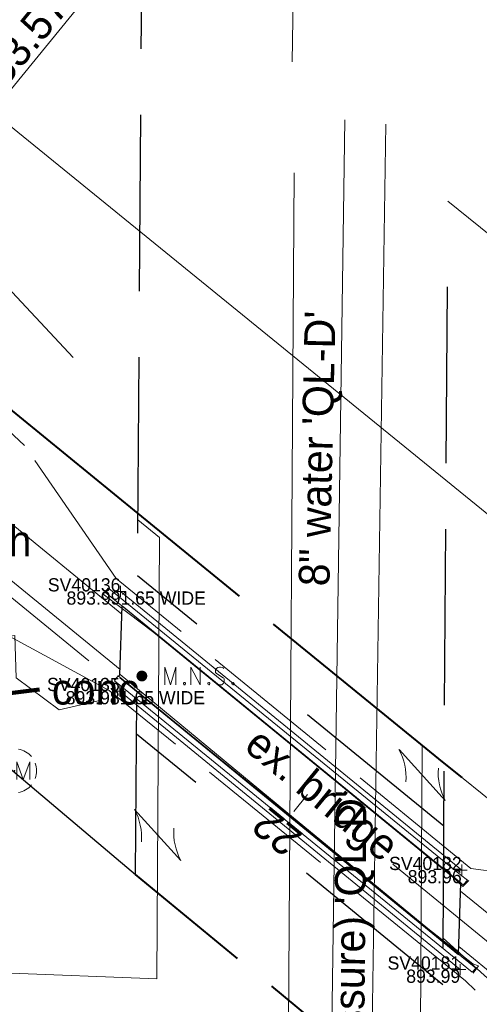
# Model space of a CAD drawing. Header units: feet. Extents: x 2433273 to 2447442, y 555003 to 575201.
# Tile 138 of 226: x 2446180 to 2446284, y 557825 to 558048. Entities that reach past the tile are written whole.
import ezdxf
from ezdxf.enums import TextEntityAlignment as Align

# ---------------------------------------------------------------- set-up
doc = ezdxf.new("R2010")
doc.units = ezdxf.units.FT
doc.header["$LTSCALE"] = 50
doc.header["$MEASUREMENT"] = 0
for name, pattern in [('cl20', [100, 5, -5, 80, -5, 5]), ('cl50', [100, 7.5, -7.5, 70, -7.5, 7.5]), ('constlimit', [0.85, 0.65, -0.1, -0.1]), ('DGN Style 2', [484.236387, 290.541832, -193.694555]), ('DGN Style 3', [677.930942, 484.236387, -193.694555]), ('DGN Style 5', [338.965471, 145.270916, -193.694555]), ('esmtapr', [5.2, 1, -0.1, -0.1, 4]), ('esmtrrex', [4.75, 0.8, -0.325, -0.325, 0.8, -0.3, 0.8, -0.3, 0.8, -0.3]), ('esmtshpr', [5.35, 1, -0.175, -0.175, 4]), ('fencepr', [1, 0.925, 0.075]), ('rowex', [4.85, 0.8, -0.375, -0.375, 0.8, -0.3, 0.8, -0.3, 0.8, -0.3])]:
    doc.linetypes.add(name, pattern=pattern)
for name, color, linetype, lineweight in [('BR_P_Slab_Object', 3, 'Continuous', 30), ('BR_X_SV_Abut', 230, 'DGN Style 3', 0), ('BR_X_SV_Abut_Text', 7, 'Continuous', 0), ('BR_X_SV_Abut_Text (Construction)', 7, 'Continuous', 0), ('DV_X_Lot_Line', 2, 'DGN Style 3', 0), ('DV_X_Property_Line', 7, 'Continuous', 0), ('DV_X_Property_Line (Construction)', 7, 'Continuous', 0), ('GE_P_CL_50', 7, 'cl50', 13), ('PV_P_Bikeway', 193, 'Continuous', 13), ('RD_P_Fence', 230, 'fencepr', 13), ('RD_X_Concrete_Pad', 9, 'DGN Style 5', 0), ('RW_P_Const_Limits', 120, 'constlimit', 0), ('RW_P_Esmt_A', 193, 'esmtapr', 40), ('RW_P_Esmt_SH', 193, 'esmtshpr', 40), ('RW_X_CL_20', 6, 'cl20', 0), ('RW_X_Esmt_RR', 6, 'esmtrrex', 30), ('RW_X_Fee_RW', 6, 'rowex', 30), ('SV_P_Control_Cells_Set', 7, 'Continuous', 0), ('SV_X_Break_Lines', 4, 'DGN Style 2', 0), ('SV_X_Text', 7, 'Continuous', 0), ('SV_X_Top_of_Bank', 97, 'DGN Style 2', 0), ('UT_X_Gas', 2, 'Continuous', 0), ('UT_X_Gas_Text', 7, 'Continuous', 0), ('UT_X_Unknown_Cells', 7, 'Continuous', 0), ('UT_X_Unknown_Cells (Construction)', 7, 'Continuous', 0), ('UT_X_Water', 133, 'Continuous', 0), ('UT_X_Water_Text', 7, 'Continuous', 0)]:
    doc.layers.add(name, color=color, linetype=linetype, lineweight=lineweight)
doc.styles.add('Slanted-Normal LS 0.50', font='font31.shx', dxfattribs={"height": 0.14})
doc.styles.add('Slanted-Normal LS 0.50_0', font='font31.shx')
doc.styles.add('Style-font30', font='font30.shx')
doc.styles.add('Style-font31', font='font31.shx')
doc.dimstyles.new('Dec-0  Slanted', dxfattribs={"dimscale": 50, "dimtxt": 0.14, "dimasz": 0.14, "dimexe": 0.07, "dimexo": 0.07, "dimgap": 0.07, "dimtad": 1, "dimdec": 0, "dimzin": 3, "dimdsep": 46, "dimtxsty": 'Slanted-Normal LS 0.50_0', "dimcen": 0.09, "dimclrd": 97, "dimclre": 97, "dimclrt": 7, "dimadec": 0, "dimazin": 3, "dimtfac": 1, "dimtdec": 0, "dimtofl": 0, "dimtmove": 1, "dimatfit": 1, "dimfxl": 1, "dimtzin": 3, "dimlwd": 0, "dimlwe": 0, "dimarcsym": 0})

# ---------------------------------------------------------------- blocks, each defined once
blk = doc.blocks.new('OHK_35')
at = {"layer": 'DV_X_Property_Line', "color": 2, "linetype": 'Continuous', "lineweight": 0}
blk.add_line((-0.1, -0.12), (0.1, 0.12), dxfattribs=at)
for centre, start, end in [((-0.0581, 0.335), 273.6945, 306.337), ((0.0581, -0.335), 93.6945, 126.337)]:
    blk.add_arc(centre, 0.2668, start, end, dxfattribs=at)
at = {"layer": 'DV_X_Property_Line (Construction)', "color": 2, "linetype": 'Continuous', "lineweight": 30}
blk.add_point((0, 0), dxfattribs=at)
blk = doc.blocks.new('OHK_36')
at = {"layer": 'DV_X_Property_Line', "color": 2, "linetype": 'Continuous', "lineweight": 0}
blk.add_line((-0.1, -0.12), (0.1, 0.12), dxfattribs=at)
for centre, start, end in [((-0.0581, 0.335), 273.6945, 306.337), ((0.0581, -0.335), 93.6945, 126.337)]:
    blk.add_arc(centre, 0.2668, start, end, dxfattribs=at)
at = {"layer": 'DV_X_Property_Line (Construction)', "color": 2, "linetype": 'Continuous', "lineweight": 30}
blk.add_point((0, 0), dxfattribs=at)
blk = doc.blocks.new('MNAILS')
at = {"layer": 'SV_P_Control_Cells_Set', "linetype": 'Continuous', "lineweight": 0}
h = blk.add_hatch(color=7, dxfattribs=at)
edge = h.paths.add_edge_path()
edge.add_arc((0, 0), 0.0249, 0, 360)
at = {"layer": 'SV_P_Control_Cells_Set', "color": 7, "linetype": 'Continuous', "lineweight": 0, "flags": 128}
for points in [[(0.1045, -0.04), (0.1045, 0.04), (0.1299, -0.04), (0.1541, 0.04), (0.1541, -0.04)], [(0.223, -0.04), (0.223, 0.04), (0.2644, -0.04), (0.2644, 0.04)], [(0.3718, 0.0343), (0.3707, 0.0356), (0.3691, 0.0368), (0.3641, 0.0387), (0.358, 0.04), (0.3536, 0.04), (0.352, 0.04), (0.3448, 0.0381), (0.3388, 0.0343), (0.3349, 0.0293), (0.3338, 0.0242), (0.3338, 0.0204), (0.3349, 0.0154), (0.3393, 0.011), (0.3696, -0.0079), (0.3724, -0.0104), (0.3735, -0.0129), (0.3746, -0.0167), (0.3746, -0.0205), (0.374, -0.0243), (0.3735, -0.0268), (0.3724, -0.03), (0.3713, -0.0325), (0.3702, -0.0344), (0.3685, -0.0362), (0.3669, -0.0375), (0.3647, -0.0388), (0.363, -0.0394), (0.358, -0.04), (0.3503, -0.04), (0.3454, -0.0388), (0.3382, -0.0344), (0.3338, -0.0306)], [(0.1927, -0.0293), (0.1955, -0.0293), (0.1971, -0.0306), (0.1988, -0.0331), (0.1988, -0.0362), (0.1971, -0.0388), (0.1955, -0.04), (0.1927, -0.04), (0.1911, -0.0388), (0.1894, -0.0362), (0.1894, -0.0331), (0.1911, -0.0306), (0.1927, -0.0293)], [(0.3035, -0.0293), (0.3062, -0.0293), (0.3079, -0.0306), (0.3095, -0.0331), (0.3095, -0.0362), (0.3079, -0.0388), (0.3062, -0.04), (0.3035, -0.04), (0.3018, -0.0388), (0.3002, -0.0362), (0.3002, -0.0331), (0.3018, -0.0306), (0.3035, -0.0293)], [(0.4126, -0.0293), (0.4154, -0.0293), (0.417, -0.0306), (0.4187, -0.0331), (0.4187, -0.0362), (0.417, -0.0388), (0.4154, -0.04), (0.4126, -0.04), (0.411, -0.0388), (0.4093, -0.0362), (0.4093, -0.0331), (0.411, -0.0306), (0.4126, -0.0293)]]:
    blk.add_lwpolyline(points, dxfattribs=at)
blk = doc.blocks.new('UMH_1')
at = {"layer": 'UT_X_Unknown_Cells', "color": 7, "linetype": 'Continuous', "lineweight": 0}
for p, q in [((-0.0671, 0.0408), (-0.0671, -0.0233)), ((-0.0167, 0.0408), (-0.0167, -0.0233))]:
    blk.add_line(p, q, dxfattribs=at)
at = {"layer": 'UT_X_Unknown_Cells', "color": 7, "linetype": 'Continuous', "lineweight": 0, "flags": 128}
blk.add_lwpolyline([(0.0094, -0.0392), (0.0094, 0.0408), (0.0391, -0.0392), (0.0687, 0.0408), (0.0687, -0.0392)], dxfattribs=at)
at = {"layer": 'UT_X_Unknown_Cells', "color": 7, "linetype": 'Continuous', "lineweight": 0}
for centre, radius, start, end in [((0, 0), 0.1, 100.0806, 140.0721), ((0, 0), 0.1, 40.0577, 80.1061), ((0, 0), 0.1, 160.0169, 200.0392), ((0, 0), 0.1, 340.0169, 20.0392), ((-0.0419, -0.0114), 0.0279, 205.1924, 334.8076), ((0, 0), 0.1, 220.0577, 260.0473), ((0, 0), 0.1, 280.0114, 320.0264)]:
    blk.add_arc(centre, radius, start, end, dxfattribs=at)
at = {"layer": 'UT_X_Unknown_Cells (Construction)', "color": 7, "linetype": 'Continuous', "lineweight": 30}
blk.add_point((0, 0), dxfattribs=at)
blk = doc.blocks.new('GTM_2')
at = {"layer": 'BR_X_SV_Abut_Text'}
for p, q in [((0, 0.075), (0, -0.075)), ((-0.075, 0), (0.075, 0))]:
    blk.add_line(p, q, dxfattribs=at)
at = {"layer": 'BR_X_SV_Abut_Text (Construction)'}
blk.add_point((0, 0), dxfattribs=at)
blk = doc.blocks.new('GTM_3')
at = {"layer": 'BR_X_SV_Abut_Text'}
for p, q in [((-0.075, 0), (0.075, 0)), ((0, 0.075), (0, -0.075))]:
    blk.add_line(p, q, dxfattribs=at)
at = {"layer": 'BR_X_SV_Abut_Text (Construction)'}
blk.add_point((0, 0), dxfattribs=at)
blk = doc.blocks.new('GTM_4')
at = {"layer": 'BR_X_SV_Abut_Text'}
for p, q in [((-0.075, 0), (0.075, 0)), ((0, 0.075), (0, -0.075))]:
    blk.add_line(p, q, dxfattribs=at)
at = {"layer": 'BR_X_SV_Abut_Text (Construction)'}
blk.add_point((0, 0), dxfattribs=at)
blk = doc.blocks.new('GTM_5')
at = {"layer": 'BR_X_SV_Abut_Text'}
for p, q in [((0, 0.075), (0, -0.075)), ((-0.075, 0), (0.075, 0))]:
    blk.add_line(p, q, dxfattribs=at)
at = {"layer": 'BR_X_SV_Abut_Text (Construction)'}
blk.add_point((0, 0), dxfattribs=at)

msp = doc.modelspace()

# ---------------------------------------------------------------- linework, layer by layer
at = {"layer": 'BR_P_Slab_Object'}
for p, q in [((2446202.81, 557899.62), (2446203.33, 557915.17)), ((2446279.74, 557836.14), (2446280.27, 557852.34))]:
    msp.add_line(p, q, dxfattribs=at)
at = {"layer": 'BR_X_SV_Abut', "flags": 128}
for points in [[(2446202.93, 557918.53), (2446280.46, 557855.25)], [(2446202.75, 557895.9), (2446280.12, 557832.64)]]:
    msp.add_lwpolyline(points, dxfattribs=at)
at = {"layer": 'DV_X_Lot_Line'}
msp.add_line((2445557.62, 558528.08), (2446813.51, 557507.84), dxfattribs=at)
at = {"layer": 'DV_X_Lot_Line', "flags": 128}
for points in [[(2446176.15, 557831.94), (2446211.16, 557830.57), (2446211.83, 557930.76), (2446206.86, 557934.81)], [(2446270.51, 557732.55), (2446271.5, 557883.62), (2446276.49, 557879.56)], [(2446396.37, 557731.27), (2446276.22, 557839.76)]]:
    msp.add_lwpolyline(points, dxfattribs=at)
at = {"layer": 'DV_X_Property_Line'}
for p, q in [((2446277.34, 558007.16), (2446845.01, 557546.67)), ((2446437.72, 557748.61), (2446276.49, 557879.56))]:
    msp.add_line(p, q, dxfattribs=at)
at = {"layer": 'GE_P_CL_50', "linetype": 'Continuous'}
for p, q in [((2446206.97, 558067.96), (2446128.14, 557971.55)), ((2446245.44, 557872.41), (2446242.28, 557868.54))]:
    msp.add_line(p, q, dxfattribs=at)
at = {"layer": 'GE_P_CL_50'}
msp.add_line((2446555.11, 557619.22), (2446129.32, 557967.36), dxfattribs=at)
at = {"layer": 'PV_P_Bikeway'}
for p, q in [((2446203.27, 557913.35), (2446129.72, 557973.48)), ((2446202.84, 557900.78), (2446123.39, 557965.74)), ((2446280.27, 557852.33), (2446203.33, 557915.23)), ((2446279.73, 557835.98), (2446202.78, 557898.89)), ((2446558.5, 557622.9), (2446280.2, 557850.44)), ((2446551.72, 557615.53), (2446279.79, 557837.86))]:
    msp.add_line(p, q, dxfattribs=at)
at = {"layer": 'RD_P_Fence', "flags": 128}
msp.add_lwpolyline([(2446070.62, 557975.9), (2446090.6, 557975.12), (2446107, 557971.79), (2446121.49, 557963.42), (2446195.71, 557902.74)], dxfattribs=at)
at = {"layer": 'RD_X_Concrete_Pad', "flags": 128}
for points in [[(2446200.31, 557919.18), (2446199.49, 557918.31), (2446210.65, 557909.2), (2446246.82, 557879.66), (2446278.51, 557853.74), (2446280.81, 557851.9), (2446281.81, 557852.94), (2446280.19, 557854.16), (2446200.31, 557919.18)], [(2446201.56, 557898.23), (2446202.39, 557899.33), (2446240.31, 557868.38), (2446272.55, 557841.99), (2446283.64, 557832.97), (2446282.84, 557832.05), (2446201.56, 557898.23)]]:
    msp.add_lwpolyline(points, dxfattribs=at)
at = {"layer": 'RW_P_Const_Limits'}
for p, q in [((2446181.1, 557951.69), (2446144.36, 557985.75)), ((2446201.93, 557921.48), (2446181.1, 557951.69)), ((2446282.52, 557855.63), (2446201.93, 557921.48)), ((2446200.39, 557896.07), (2446155.5, 557920.39)), ((2446281.3, 557830.1), (2446200.39, 557896.07)), ((2446294.91, 557853.92), (2446282.52, 557855.63)), ((2446314.45, 557798.82), (2446281.3, 557830.1))]:
    msp.add_line(p, q, dxfattribs=at)
at = {"layer": 'RW_P_Esmt_A'}
for p, q in [((2446276.49, 557879.56), (2446206.91, 557936.21)), ((2446275.94, 557797.14), (2446206.32, 557854.25))]:
    msp.add_line(p, q, dxfattribs=at)
at = {"layer": 'RW_P_Esmt_SH'}
for p, q in [((2446206.91, 557936.21), (2446052.52, 558062.44)), ((2446437.72, 557748.61), (2446276.49, 557879.56))]:
    msp.add_line(p, q, dxfattribs=at)
at = {"layer": 'RW_X_CL_20'}
for p, q in [((2446234.41, 557538.91), (2446242.32, 558063.46)), ((2446236.97, 557203.26), (2446242.38, 558013.6))]:
    msp.add_line(p, q, dxfattribs=at)
at = {"layer": 'RW_X_Esmt_RR'}
for p, q in [((2446276.39, 557865.19), (2446206.8, 557922.08)), ((2446276.15, 557829.21), (2446206.55, 557886.13))]:
    msp.add_line(p, q, dxfattribs=at)
at = {"layer": 'RW_X_Fee_RW'}
for p, q in [((2446206.32, 557854.25), (2446207.82, 558063.98)), ((2446176.47, 557879.44), (2446206.32, 557854.25))]:
    msp.add_line(p, q, dxfattribs=at)
at = {"layer": 'RW_X_Fee_RW', "flags": 128}
msp.add_lwpolyline([(2446270.51, 557732.55), (2446290.69, 557732.47), (2446291.03, 557784.66), (2446275.94, 557797.14), (2446277.34, 558007.16)], dxfattribs=at)
at = {"layer": 'SV_X_Break_Lines', "flags": 128}
for points in [[(2446200.1, 557919.26), (2446199.03, 557917.93), (2446210.51, 557909.17), (2446246.74, 557879.58), (2446278.41, 557853.66), (2446280.72, 557851.54), (2446282.06, 557852.9)], [(2446201.49, 557898.43), (2446202.86, 557899.67), (2446240.51, 557868.52), (2446272.77, 557841.99), (2446282.98, 557833.97), (2446284.31, 557833.49), (2446283.03, 557831.86)]]:
    msp.add_lwpolyline(points, dxfattribs=at)
at = {"layer": 'SV_X_Top_of_Bank', "flags": 128}
for points in [[(2446132.12, 558023.48), (2446169.38, 557996.03), (2446192.15, 557971.7)], [(2446132.12, 558023.48), (2446169.38, 557996.03), (2446192.15, 557971.7)], [(2446072.94, 557959.77), (2446095.16, 557945.31), (2446115.61, 557925.5), (2446142.44, 557903.25), (2446178.96, 557908.55), (2446179.25, 557898.88), (2446188.98, 557891.67), (2446198.52, 557893.85), (2446198.69, 557894.87)]]:
    msp.add_lwpolyline(points, dxfattribs=at)
at = {"layer": 'UT_X_Gas'}
msp.add_line((2446258.42, 557705.58), (2446263.24, 558024.64), dxfattribs=at)
at = {"layer": 'UT_X_Water'}
msp.add_line((2446253.89, 558025.64), (2446246.88, 557536.53), dxfattribs=at)

# ---------------------------------------------------------------- block references
at = {"layer": 'BR_X_SV_Abut_Text', "xscale": 16.66666666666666, "yscale": 16.66666666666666, "zscale": 16.66666666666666}
for name, p in [('GTM_3', (2446202.93, 557918.53)), ('GTM_2', (2446202.75, 557895.9)), ('GTM_5', (2446280.46, 557855.25)), ('GTM_4', (2446280.12, 557832.64))]:
    msp.add_blockref(name, p, dxfattribs=at)
at = {"layer": 'DV_X_Property_Line', "color": 2, "linetype": 'Continuous', "lineweight": 30, "xscale": 50.00000000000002, "yscale": 50.00000000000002, "zscale": 50.00000000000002, "rotation": 262.0258185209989}
for name, p in [('OHK_35', (2446271.46, 557876.84)), ('OHK_36', (2446211.38, 557863.2))]:
    msp.add_blockref(name, p, dxfattribs=at)
at = {"layer": 'SV_P_Control_Cells_Set', "color": 7, "linetype": 'Continuous', "lineweight": 0, "xscale": 50, "yscale": 50, "zscale": 50}
msp.add_blockref('MNAILS', (2446207.79, 557899.32), dxfattribs=at)
at = {"layer": 'UT_X_Unknown_Cells', "color": 7, "linetype": 'Continuous', "lineweight": 0, "xscale": 50, "yscale": 50, "zscale": 50}
msp.add_blockref('UMH_1', (2446178.87, 557877.79), dxfattribs=at)

# ---------------------------------------------------------------- texts
at = {"layer": 'BR_X_SV_Abut_Text', "style": 'Style-font30'}
for s, p in [('SV40136', (2446202.93, 557918.53)), ('SV40135', (2446202.75, 557895.9)), ('SV40182', (2446280.46, 557855.25)), ('SV40181', (2446280.12, 557832.64))]:
    msp.add_text(s, height=3, dxfattribs=at).set_placement(p, align=Align.RIGHT)
for s, p in [('893.99', (2446202.93, 557918.53)), ('893.98', (2446202.75, 557895.9)), ('893.96', (2446280.46, 557855.25)), ('893.99', (2446280.12, 557832.64))]:
    msp.add_text(s, height=3, dxfattribs=at).set_placement(p, align=Align.TOP_RIGHT)
for p in [(2446202.93, 557918.53), (2446202.75, 557895.9)]:
    msp.add_text('1.65 WIDE', height=3, dxfattribs=at).set_placement(p, align=Align.TOP_LEFT)
at = {"layer": 'GE_P_CL_50', "linetype": 'Continuous', "style": 'Style-font31'}
msp.add_text('PC Sta. 23+53.57', height=7, rotation=50.7295, dxfattribs=at).set_placement((2446144.7, 557993.73))
msp.add_text('22', height=7, rotation=140.7295, dxfattribs=at).set_placement((2446240.69, 557866.6), align=Align.CENTER)
at = {"layer": 'SV_X_Text', "style": 'Slanted-Normal LS 0.50'}
msp.add_text('ex. bridge', height=7, rotation=320.7812, dxfattribs=at).set_placement((2446230.69, 557882.8))
at = {"layer": 'SV_X_Text', "char_height": 7, "attachment_point": 4, "line_spacing_factor": 0.606, "style": 'Slanted-Normal LS 0.50'}
for s, insert in [('ex. ditch', (2446147.85, 557929.96)), ('conc.', (2446187.34, 557896.29))]:
    msp.add_mtext(s, dxfattribs=dict(at, insert=insert))
at = {"layer": 'UT_X_Gas_Text', "style": 'Slanted-Normal LS 0.50'}
msp.add_text('8" Steel Gas (Intermediate Pressure) \'QL-D\'', height=7, rotation=89.3958, dxfattribs=at).set_placement((2446257.91, 557782.5), align=Align.CENTER)
at = {"layer": 'UT_X_Water_Text', "style": 'Slanted-Normal LS 0.50'}
msp.add_text('8" water \'QL-D\'', height=7, rotation=88.6977, dxfattribs=at).set_placement((2446251.1, 557950.91), align=Align.CENTER)

# ---------------------------------------------------------------- leaders
at = {"layer": 'SV_X_Text', "color": 97, "linetype": 'Continuous', "lineweight": 0, "annotation_type": 0, "has_hookline": 1, "hookline_direction": 0}
for points, text_width in [([(2446123.66, 557926.43), (2446144.9, 557929.96)], 50.5), ([(2446164.39, 557893.67), (2446184.5, 557896.29)], 27.33)]:
    msp.add_leader(points, dimstyle='Dec-0  Slanted', override={"dimtad": 0, "dimclrd": 0, "dimlwd": 65534}, dxfattribs=dict(at, text_width=text_width))

doc.saveas('drawing.dxf')
